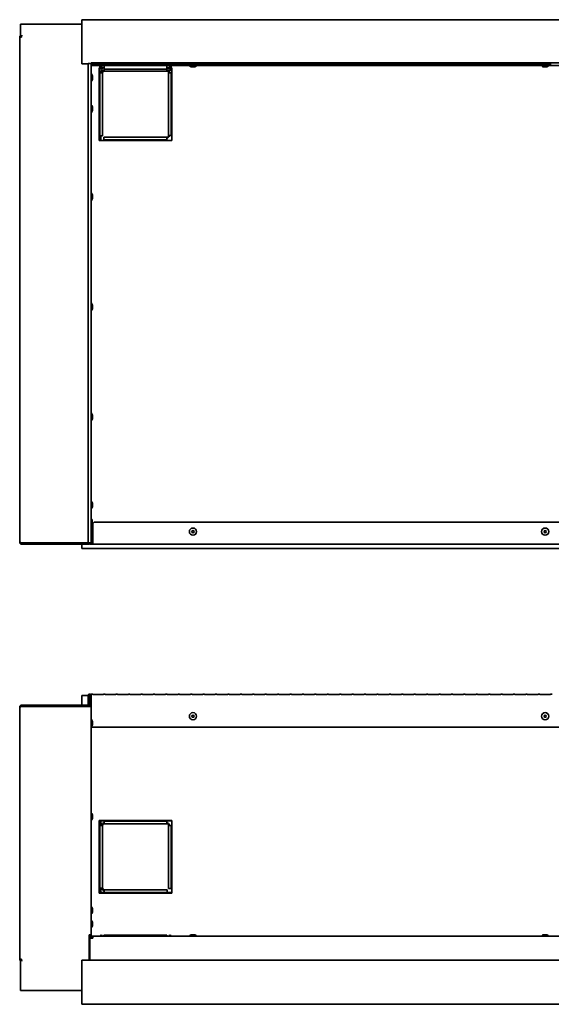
# Model space of a CAD drawing. Extents: x -6.9 to 74.5, y 4 to 48.7.
# Tile 1 of 3: x -6.9 to 17.3, y 4 to 48.7. Entities that reach past the tile are written whole.
import ezdxf

# ---------------------------------------------------------------- set-up
doc = ezdxf.new("R2010")
doc.units = 0
doc.header["$MEASUREMENT"] = 0

msp = doc.modelspace()

# ---------------------------------------------------------------- linework, layer by layer
at = {"color": 7, "lineweight": 35}
for p, q in [((-6.837403, 48.500467), (-4.837401, 48.500467)), ((-6.837403, 47.918629), (-6.837403, 48.500467)), ((-5.695702, 48.500467), (-4.048902, 48.500467)), ((-4.048902, 48.705468), (-4.048902, 46.705466)), ((38.101098, 48.705468), (-4.048902, 48.705468)), ((-6.873304, 47.918629), (-6.873304, 24.965469)), ((-6.873304, 47.918629), (-6.787403, 47.918629)), ((-6.787403, 47.918629), (-6.780331, 48.004525)), ((-3.758201, 46.705466), (-4.048902, 46.705466)), ((-3.758201, 24.943257), (-3.758201, 46.708629)), ((-3.623902, 46.708629), (-3.758201, 46.708629)), ((-3.623902, 46.708629), (-3.623902, 24.943257)), ((-3.620903, 46.705466), (-3.623902, 46.705466)), ((-3.620901, 46.691472), (-3.623902, 46.689415)), ((-3.573902, 46.619565), (-3.623902, 46.612496)), ((-3.573902, 46.619565), (-3.623902, 46.615452)), ((37.623099, 46.741367), (-3.620903, 46.741367)), ((-3.620903, 46.629567), (-3.620903, 46.741367)), ((-3.620903, 46.629567), (37.623099, 46.629567)), ((-3.573902, 46.619565), (-3.573902, 46.629581)), ((-3.556201, 46.721412), (-3.556201, 46.649521)), ((-3.556201, 46.721412), (-3.063278, 46.721412)), ((-3.556201, 46.69833), (-3.063278, 46.69833)), ((-3.063278, 46.672608), (-3.556201, 46.672608)), ((-3.063278, 46.649521), (-3.556201, 46.649521)), ((-3.230074, 46.519569), (-3.258403, 46.519569)), ((-3.258403, 46.519569), (-3.258403, 43.219566)), ((-3.230077, 46.629571), (-3.230077, 46.51792)), ((-3.194176, 46.629571), (-3.194176, 46.51792)), ((-3.144174, 46.519569), (-3.194174, 46.519569)), ((-3.144177, 46.51792), (-3.144177, 46.629571)), ((-3.033278, 46.51792), (-3.144177, 46.51792)), ((-3.063278, 46.649521), (-3.063278, 46.721412)), ((-3.033278, 46.51792), (-3.033278, 46.629571)), ((-3.033278, 46.51792), (-3.033278, 46.45702)), ((-2.992027, 46.721412), (-2.992027, 46.649521)), ((-2.992027, 46.721412), (-2.499102, 46.721412)), ((-2.992027, 46.69833), (-2.499102, 46.69833)), ((-2.499102, 46.672608), (-2.992027, 46.672608)), ((-2.499102, 46.649521), (-2.992027, 46.649521)), ((-2.499102, 46.649521), (-2.499102, 46.721412)), ((-2.427852, 46.721412), (-2.427852, 46.649521)), ((-2.427852, 46.721412), (-1.934927, 46.721412)), ((-2.427852, 46.69833), (-1.934927, 46.69833)), ((-1.934927, 46.672608), (-2.427852, 46.672608)), ((-1.934927, 46.649521), (-2.427852, 46.649521)), ((-1.934927, 46.649521), (-1.934927, 46.721412)), ((-1.863677, 46.721412), (-1.863677, 46.649521)), ((-1.863677, 46.721412), (-1.370752, 46.721412)), ((-1.863677, 46.69833), (-1.370752, 46.69833)), ((-1.370752, 46.672608), (-1.863677, 46.672608)), ((-1.370752, 46.649521), (-1.863677, 46.649521)), ((-1.370752, 46.649521), (-1.370752, 46.721412)), ((-1.299502, 46.721412), (-1.299502, 46.649521)), ((-1.299502, 46.721412), (-0.806577, 46.721412)), ((-1.299502, 46.69833), (-0.806577, 46.69833)), ((-0.806577, 46.672608), (-1.299502, 46.672608)), ((-0.806577, 46.649521), (-1.299502, 46.649521)), ((-0.806577, 46.649521), (-0.806577, 46.721412)), ((-0.735327, 46.721412), (-0.735327, 46.649521)), ((-0.735327, 46.721412), (-0.242402, 46.721412)), ((-0.735327, 46.69833), (-0.242402, 46.69833)), ((-0.242402, 46.672608), (-0.735327, 46.672608)), ((-0.242402, 46.649521), (-0.735327, 46.649521)), ((-0.242402, 46.649521), (-0.242402, 46.721412)), ((-0.183277, 46.629571), (-0.183277, 46.51792)), ((-0.072377, 46.51792), (-0.183277, 46.51792)), ((-0.183277, 46.45702), (-0.183277, 46.51792)), ((-0.171152, 46.721412), (-0.171152, 46.649521)), ((-0.171152, 46.721412), (0.321773, 46.721412)), ((-0.171152, 46.69833), (0.321773, 46.69833)), ((0.321773, 46.672608), (-0.171152, 46.672608)), ((0.321773, 46.649521), (-0.171152, 46.649521)), ((-0.170777, 46.45702), (-0.170777, 46.51792)), ((-0.072377, 46.51792), (-0.072377, 46.629571)), ((-0.022374, 46.519569), (-0.072374, 46.519569)), ((-0.022378, 46.51792), (-0.022378, 46.629571)), ((0.013523, 46.51792), (0.013523, 46.629571)), ((0.041598, 46.519569), (0.013526, 46.519569)), ((0.041598, 43.219566), (0.041598, 46.519569)), ((0.321773, 46.649521), (0.321773, 46.721412)), ((0.393023, 46.721412), (0.393023, 46.649521)), ((0.393023, 46.721412), (0.885948, 46.721412)), ((0.393023, 46.69833), (0.885948, 46.69833)), ((0.885948, 46.672608), (0.393023, 46.672608)), ((0.885948, 46.649521), (0.393023, 46.649521)), ((0.837097, 46.629567), (1.115899, 46.629567)), ((0.837097, 46.629567), (0.837097, 46.622569)), ((0.837097, 46.622569), (1.115899, 46.622569)), ((0.885948, 46.649521), (0.885948, 46.721412)), ((0.951097, 46.564937), (1.036098, 46.564937)), ((0.957198, 46.721412), (0.957198, 46.649521)), ((0.957198, 46.721412), (1.450123, 46.721412)), ((0.957198, 46.69833), (1.450123, 46.69833)), ((1.450123, 46.672608), (0.957198, 46.672608)), ((1.450123, 46.649521), (0.957198, 46.649521)), ((0.966098, 46.564937), (1.051097, 46.564937)), ((1.115899, 46.629567), (1.165097, 46.629567)), ((1.115899, 46.622569), (1.165097, 46.622569)), ((1.165097, 46.629567), (1.165097, 46.622569)), ((1.450123, 46.649521), (1.450123, 46.721412)), ((1.521372, 46.721412), (1.521372, 46.649521)), ((1.521372, 46.721412), (2.014297, 46.721412)), ((1.521372, 46.69833), (2.014297, 46.69833)), ((2.014297, 46.672608), (1.521372, 46.672608)), ((2.014297, 46.649521), (1.521372, 46.649521)), ((2.014297, 46.649521), (2.014297, 46.721412)), ((2.085547, 46.721412), (2.085547, 46.649521)), ((2.085547, 46.721412), (2.578472, 46.721412)), ((2.085547, 46.69833), (2.578472, 46.69833)), ((2.578472, 46.672608), (2.085547, 46.672608)), ((2.578472, 46.649521), (2.085547, 46.649521)), ((2.578472, 46.649521), (2.578472, 46.721412)), ((2.649722, 46.721412), (2.649722, 46.649521)), ((2.649722, 46.721412), (3.142647, 46.721412)), ((2.649722, 46.69833), (3.142647, 46.69833)), ((3.142647, 46.672608), (2.649722, 46.672608)), ((3.142647, 46.649521), (2.649722, 46.649521)), ((3.142647, 46.649521), (3.142647, 46.721412)), ((3.213897, 46.721412), (3.213897, 46.649521)), ((3.213897, 46.721412), (3.706822, 46.721412)), ((3.213897, 46.69833), (3.706822, 46.69833)), ((3.706822, 46.672608), (3.213897, 46.672608)), ((3.706822, 46.649521), (3.213897, 46.649521)), ((3.706822, 46.649521), (3.706822, 46.721412)), ((3.778073, 46.721412), (3.778073, 46.649521)), ((3.778073, 46.721412), (4.270998, 46.721412)), ((3.778073, 46.69833), (4.270998, 46.69833)), ((4.270998, 46.672608), (3.778073, 46.672608)), ((4.270998, 46.649521), (3.778073, 46.649521)), ((4.270998, 46.649521), (4.270998, 46.721412)), ((4.342248, 46.721412), (4.342248, 46.649521)), ((4.342248, 46.721412), (4.835173, 46.721412)), ((4.342248, 46.69833), (4.835173, 46.69833)), ((4.835173, 46.672608), (4.342248, 46.672608)), ((4.835173, 46.649521), (4.342248, 46.649521)), ((4.835173, 46.649521), (4.835173, 46.721412)), ((4.906423, 46.721412), (4.906423, 46.649521)), ((4.906423, 46.721412), (5.399348, 46.721412)), ((4.906423, 46.69833), (5.399348, 46.69833)), ((5.399348, 46.672608), (4.906423, 46.672608)), ((5.399348, 46.649521), (4.906423, 46.649521)), ((5.399348, 46.649521), (5.399348, 46.721412)), ((5.470598, 46.721412), (5.470598, 46.649521)), ((5.470598, 46.721412), (5.963523, 46.721412)), ((5.470598, 46.69833), (5.963523, 46.69833)), ((5.963523, 46.672608), (5.470598, 46.672608)), ((5.963523, 46.649521), (5.470598, 46.649521)), ((5.963523, 46.649521), (5.963523, 46.721412)), ((6.034773, 46.721412), (6.034773, 46.649521)), ((6.034773, 46.721412), (6.527698, 46.721412)), ((6.034773, 46.69833), (6.527698, 46.69833)), ((6.527698, 46.672608), (6.034773, 46.672608)), ((6.527698, 46.649521), (6.034773, 46.649521)), ((6.527698, 46.649521), (6.527698, 46.721412)), ((6.598948, 46.721412), (6.598948, 46.649521)), ((6.598948, 46.721412), (7.091872, 46.721412)), ((6.598948, 46.69833), (7.091872, 46.69833)), ((7.091872, 46.672608), (6.598948, 46.672608)), ((7.091872, 46.649521), (6.598948, 46.649521)), ((7.091872, 46.649521), (7.091872, 46.721412)), ((7.163123, 46.721412), (7.163123, 46.649521)), ((7.163123, 46.721412), (7.656048, 46.721412)), ((7.163123, 46.69833), (7.656048, 46.69833)), ((7.656048, 46.672608), (7.163123, 46.672608)), ((7.656048, 46.649521), (7.163123, 46.649521)), ((7.656048, 46.649521), (7.656048, 46.721412)), ((7.727298, 46.721412), (7.727298, 46.649521)), ((7.727298, 46.721412), (8.220223, 46.721412)), ((7.727298, 46.69833), (8.220223, 46.69833)), ((8.220223, 46.672608), (7.727298, 46.672608)), ((8.220223, 46.649521), (7.727298, 46.649521)), ((8.220223, 46.649521), (8.220223, 46.721412)), ((8.291473, 46.721412), (8.291473, 46.649521)), ((8.291473, 46.721412), (8.784398, 46.721412)), ((8.291473, 46.69833), (8.784398, 46.69833)), ((8.784398, 46.672608), (8.291473, 46.672608)), ((8.784398, 46.649521), (8.291473, 46.649521)), ((8.784398, 46.649521), (8.784398, 46.721412)), ((8.855648, 46.721412), (8.855648, 46.649521)), ((8.855648, 46.721412), (9.348573, 46.721412)), ((8.855648, 46.69833), (9.348573, 46.69833)), ((9.348573, 46.672608), (8.855648, 46.672608)), ((9.348573, 46.649521), (8.855648, 46.649521)), ((9.348573, 46.649521), (9.348573, 46.721412)), ((9.419822, 46.721412), (9.419822, 46.649521)), ((9.419822, 46.721412), (9.912748, 46.721412)), ((9.419822, 46.69833), (9.912748, 46.69833)), ((9.912748, 46.672608), (9.419822, 46.672608)), ((9.912748, 46.649521), (9.419822, 46.649521)), ((9.912748, 46.649521), (9.912748, 46.721412)), ((9.983997, 46.721412), (9.983997, 46.649521)), ((9.983997, 46.721412), (10.476922, 46.721412)), ((9.983997, 46.69833), (10.476922, 46.69833)), ((10.476922, 46.672608), (9.983997, 46.672608)), ((10.476922, 46.649521), (9.983997, 46.649521)), ((10.476922, 46.649521), (10.476922, 46.721412)), ((10.548173, 46.721412), (10.548173, 46.649521)), ((10.548173, 46.721412), (11.041098, 46.721412)), ((10.548173, 46.69833), (11.041098, 46.69833)), ((11.041098, 46.672608), (10.548173, 46.672608)), ((11.041098, 46.649521), (10.548173, 46.649521)), ((11.041098, 46.649521), (11.041098, 46.721412)), ((11.112348, 46.721412), (11.112348, 46.649521)), ((11.112348, 46.721412), (11.605273, 46.721412)), ((11.112348, 46.69833), (11.605273, 46.69833)), ((11.605273, 46.672608), (11.112348, 46.672608)), ((11.605273, 46.649521), (11.112348, 46.649521)), ((11.605273, 46.649521), (11.605273, 46.721412)), ((11.676523, 46.721412), (11.676523, 46.649521)), ((11.676523, 46.721412), (12.169448, 46.721412)), ((11.676523, 46.69833), (12.169448, 46.69833)), ((12.169448, 46.672608), (11.676523, 46.672608)), ((12.169448, 46.649521), (11.676523, 46.649521)), ((12.169448, 46.649521), (12.169448, 46.721412)), ((12.240698, 46.721412), (12.240698, 46.649521)), ((12.240698, 46.721412), (12.733623, 46.721412)), ((12.240698, 46.69833), (12.733623, 46.69833)), ((12.733623, 46.672608), (12.240698, 46.672608)), ((12.733623, 46.649521), (12.240698, 46.649521)), ((12.733623, 46.649521), (12.733623, 46.721412)), ((12.804873, 46.721412), (12.804873, 46.649521)), ((12.804873, 46.721412), (13.297798, 46.721412)), ((12.804873, 46.69833), (13.297798, 46.69833)), ((13.297798, 46.672608), (12.804873, 46.672608)), ((13.297798, 46.649521), (12.804873, 46.649521)), ((13.297798, 46.649521), (13.297798, 46.721412)), ((13.369048, 46.721412), (13.369048, 46.649521)), ((13.369048, 46.721412), (13.861973, 46.721412)), ((13.369048, 46.69833), (13.861973, 46.69833)), ((13.861973, 46.672608), (13.369048, 46.672608)), ((13.861973, 46.649521), (13.369048, 46.649521)), ((13.861973, 46.649521), (13.861973, 46.721412)), ((13.933223, 46.721412), (13.933223, 46.649521)), ((13.933223, 46.721412), (14.426147, 46.721412)), ((13.933223, 46.69833), (14.426147, 46.69833)), ((14.426147, 46.672608), (13.933223, 46.672608)), ((14.426147, 46.649521), (13.933223, 46.649521)), ((14.426147, 46.649521), (14.426147, 46.721412)), ((14.497397, 46.721412), (14.497397, 46.649521)), ((14.497397, 46.721412), (14.990323, 46.721412)), ((14.497397, 46.69833), (14.990323, 46.69833)), ((14.990323, 46.672608), (14.497397, 46.672608)), ((14.990323, 46.649521), (14.497397, 46.649521)), ((14.990323, 46.649521), (14.990323, 46.721412)), ((15.061572, 46.721412), (15.061572, 46.649521)), ((15.061572, 46.721412), (15.554497, 46.721412)), ((15.061572, 46.69833), (15.554497, 46.69833)), ((15.554497, 46.672608), (15.061572, 46.672608)), ((15.554497, 46.649521), (15.061572, 46.649521)), ((15.554497, 46.649521), (15.554497, 46.721412)), ((15.625747, 46.721412), (15.625747, 46.649521)), ((15.625747, 46.721412), (16.118672, 46.721412)), ((15.625747, 46.69833), (16.118672, 46.69833)), ((16.118672, 46.672608), (15.625747, 46.672608)), ((16.118672, 46.649521), (15.625747, 46.649521)), ((16.118672, 46.649521), (16.118672, 46.721412)), ((16.189922, 46.721412), (16.189922, 46.649521)), ((16.189922, 46.721412), (16.682847, 46.721412)), ((16.189922, 46.69833), (16.682847, 46.69833)), ((16.682847, 46.672608), (16.189922, 46.672608)), ((16.682847, 46.649521), (16.189922, 46.649521)), ((16.682847, 46.649521), (16.682847, 46.721412)), ((16.754098, 46.721412), (16.754098, 46.649521)), ((16.754098, 46.721412), (17.247022, 46.721412)), ((16.754098, 46.69833), (17.247022, 46.69833)), ((17.247022, 46.672608), (16.754098, 46.672608)), ((17.247022, 46.649521), (16.754098, 46.649521)), ((16.837098, 46.629567), (17.155967, 46.629567)), ((16.837098, 46.629567), (16.837098, 46.622569)), ((16.837098, 46.622569), (17.155967, 46.622569)), ((16.951098, 46.564937), (17.048315, 46.564937)), ((16.953881, 46.564937), (17.051097, 46.564937)), ((17.155967, 46.629567), (17.165097, 46.629567)), ((17.155967, 46.622569), (17.165097, 46.622569)), ((17.165097, 46.629567), (17.165097, 46.622569)), ((17.247022, 46.649521), (17.247022, 46.721412)), ((-3.623902, 46.240571), (-3.616903, 46.240571)), ((-3.616903, 46.109475), (-3.616903, 46.240571)), ((-3.616903, 45.912567), (-3.616903, 46.109475)), ((-3.55927, 46.086599), (-3.55927, 46.12657)), ((-3.55927, 46.026568), (-3.55927, 46.086599)), ((-3.230077, 46.294527), (-3.258403, 46.294527)), ((-3.108278, 46.294527), (-3.230077, 46.294527)), ((-3.230077, 46.294527), (-3.230077, 43.432026)), ((-3.183402, 46.402002), (-3.183402, 46.294527)), ((-3.060614, 46.402002), (-3.183402, 46.402002)), ((-3.108278, 43.432026), (-3.108278, 46.294527)), ((-3.033278, 46.369523), (-3.033278, 46.459134)), ((-0.170777, 46.45702), (-3.033278, 46.45702)), ((-3.033278, 46.45702), (-0.183277, 46.45702)), ((-3.033278, 46.369523), (-0.183277, 46.369523)), ((-0.183277, 46.369523), (-0.183277, 46.45702)), ((0.041599, 46.402002), (-0.155939, 46.402002)), ((-0.108277, 46.294527), (-0.108277, 43.444526)), ((0.013523, 46.294527), (-0.108277, 46.294527)), ((0.013523, 43.444526), (0.013523, 46.294527)), ((0.041599, 46.294527), (0.013524, 46.294527)), ((-3.623902, 45.912567), (-3.616903, 45.912567)), ((-3.623902, 45.912567), (-3.616903, 45.912567)), ((-3.623902, 45.912567), (-3.616903, 45.912567)), ((-3.623902, 44.824868), (-3.616903, 44.824868)), ((-3.616903, 44.626681), (-3.616903, 44.824868)), ((-3.623902, 44.496868), (-3.616903, 44.496868)), ((-3.616903, 44.496868), (-3.616903, 44.626681)), ((-3.55927, 44.650446), (-3.55927, 44.710866)), ((-3.55927, 44.61087), (-3.55927, 44.650446)), ((-3.258278, 43.432026), (-3.230077, 43.432026)), ((-3.230077, 43.432026), (-3.108278, 43.432026)), ((-3.183402, 43.432026), (-3.183402, 43.219523)), ((-0.108277, 43.444526), (0.013523, 43.444526)), ((0.013524, 43.444526), (0.041723, 43.444526)), ((-3.258403, 43.219566), (0.041598, 43.219566)), ((-0.183277, 43.369525), (-3.045777, 43.369525)), ((-3.045777, 43.369525), (-3.045777, 43.247724)), ((-3.045777, 43.247724), (-0.183277, 43.247724)), ((-3.045777, 43.247724), (-3.045777, 43.219523)), ((-0.183277, 43.247724), (-0.183277, 43.369525)), ((-0.183277, 43.219571), (-0.183277, 43.247724)), ((-3.623902, 40.824869), (-3.616903, 40.824869)), ((-3.616903, 40.629003), (-3.616903, 40.824869)), ((-3.55927, 40.651154), (-3.55927, 40.710867)), ((-3.623902, 40.496869), (-3.616903, 40.496869)), ((-3.616903, 40.496869), (-3.616903, 40.629003)), ((-3.55927, 40.610866), (-3.55927, 40.651154)), ((-3.623902, 35.824869), (-3.616903, 35.824869)), ((-3.616903, 35.646182), (-3.616903, 35.824869)), ((-3.623902, 35.496867), (-3.616903, 35.496867)), ((-3.616903, 35.496867), (-3.616903, 35.646182)), ((-3.55927, 35.65639), (-3.55927, 35.710867)), ((-3.55927, 35.610868), (-3.55927, 35.65639)), ((-3.623902, 30.824869), (-3.616903, 30.824869)), ((-3.623902, 30.496867), (-3.616903, 30.496867)), ((-3.616903, 30.679658), (-3.616903, 30.824869)), ((-3.616903, 30.496867), (-3.616903, 30.679658)), ((-3.55927, 30.666595), (-3.55927, 30.710867)), ((-3.55927, 30.610868), (-3.55927, 30.666595)), ((-3.623902, 26.824867), (-3.616903, 26.824867)), ((-3.623902, 26.496868), (-3.616903, 26.496868)), ((-3.616903, 26.727218), (-3.616903, 26.824867)), ((-3.616903, 26.496868), (-3.616903, 26.727218)), ((-3.55927, 26.681096), (-3.55927, 26.710868)), ((-3.55927, 26.610867), (-3.55927, 26.681096)), ((-3.573902, 26.001868), (-3.623902, 26.001868)), ((-3.573902, 25.615467), (-3.573902, 26.001868)), ((-3.623902, 25.671968), (-3.616903, 25.671968)), ((-3.616903, 25.343969), (-3.616903, 25.671968)), ((-3.55927, 25.457968), (-3.55927, 25.557967)), ((-3.553902, 24.966118), (-3.553902, 25.783218)), ((-3.453903, 25.883217), (37.456098, 25.883217)), ((-3.623902, 25.343969), (-3.616903, 25.343969)), ((-3.623902, 25.343969), (-3.616903, 25.343969)), ((-3.623902, 25.343969), (-3.616903, 25.343969)), ((-3.573902, 25.087768), (-3.573902, 25.400489)), ((-3.573902, 25.087768), (-3.573902, 25.00187)), ((-6.837403, 24.915469), (-6.837403, 24.952042)), ((-6.837403, 24.915469), (-4.837401, 24.915469)), ((-6.787403, 24.943257), (-3.808202, 24.943257)), ((-6.787403, 24.879569), (-6.787403, 24.915469)), ((-6.787403, 24.915469), (-3.709803, 24.915469)), ((-6.787403, 24.879569), (-3.709803, 24.879569)), ((-5.695702, 24.915469), (-5.695702, 24.943257)), ((-5.695702, 24.915469), (-3.695703, 24.915469)), ((-4.837401, 24.915469), (-4.837401, 24.943257)), ((-4.048902, 24.678004), (-4.048902, 24.879576)), ((38.101098, 24.678004), (-4.048902, 24.678004)), ((-3.808202, 24.943257), (-3.758201, 24.943257)), ((-3.623902, 24.943257), (-3.758201, 24.943257)), ((-3.695703, 24.915469), (-3.695703, 24.943257)), ((-3.678901, 24.880217), (-3.678901, 24.885321)), ((-3.678901, 24.880217), (-3.553902, 24.880217)), ((-3.63949, 24.916118), (-3.553902, 24.916118)), ((-3.553902, 24.952018), (-3.623895, 24.952018)), ((-3.573902, 25.00187), (-3.553902, 25.00187)), ((-3.553902, 24.880217), (-3.553902, 24.966118)), ((-3.553902, 24.880217), (37.556097, 24.880217)), ((-4.048902, 17.569489), (-4.048902, 18.005635)), ((-3.758187, 18.005635), (-4.048902, 18.005635)), ((-3.758201, 17.619473), (-3.758201, 18.006774)), ((-3.722303, 17.619473), (-3.722303, 18.006774)), ((-3.695686, 18.005635), (-3.722287, 18.005635)), ((-3.695703, 18.006774), (-3.695703, 17.533574)), ((-3.659803, 18.006774), (-3.695703, 18.006774)), ((-3.659803, 18.006774), (-3.659803, 17.798923)), ((-3.659803, 18.006774), (-3.659803, 17.505784)), ((-3.623902, 18.006774), (-3.623902, 17.798923)), ((-3.620903, 18.005635), (-3.623888, 18.005635)), ((-3.620903, 18.009475), (-3.620903, 18.065375)), ((-3.620903, 18.065375), (-3.556201, 18.065375)), ((-3.620903, 18.009475), (-3.620903, 18.029475)), ((-3.620903, 16.915634), (-3.620903, 18.009475)), ((-3.556201, 18.065375), (-3.556201, 18.052284)), ((-3.063278, 18.052284), (-3.556201, 18.052284)), ((-3.063278, 18.052284), (-3.063278, 18.065375)), ((-3.063278, 18.065375), (-2.992027, 18.065375)), ((-2.992027, 18.065375), (-2.992027, 18.052284)), ((-2.499102, 18.052284), (-2.992027, 18.052284)), ((-2.499102, 18.052284), (-2.499102, 18.065375)), ((-2.499102, 18.065375), (-2.427852, 18.065375)), ((-2.427852, 18.065375), (-2.427852, 18.052284)), ((-1.934927, 18.052284), (-2.427852, 18.052284)), ((-1.934927, 18.052284), (-1.934927, 18.065375)), ((-1.934927, 18.065375), (-1.863677, 18.065375)), ((-1.863677, 18.065375), (-1.863677, 18.052284)), ((-1.370752, 18.052284), (-1.863677, 18.052284)), ((-1.370752, 18.052284), (-1.370752, 18.065375)), ((-1.370752, 18.065375), (-1.299502, 18.065375)), ((-1.299502, 18.065375), (-1.299502, 18.052284)), ((-0.806577, 18.052284), (-1.299502, 18.052284)), ((-0.806577, 18.052284), (-0.806577, 18.065375)), ((-0.806577, 18.065375), (-0.735327, 18.065375)), ((-0.735327, 18.065375), (-0.735327, 18.052284)), ((-0.242402, 18.052284), (-0.735327, 18.052284)), ((-0.242402, 18.052284), (-0.242402, 18.065375)), ((-0.242402, 18.065375), (-0.171152, 18.065375)), ((-0.171152, 18.065375), (-0.171152, 18.052284)), ((0.321773, 18.052284), (-0.171152, 18.052284)), ((0.321773, 18.052284), (0.321773, 18.065375)), ((0.321773, 18.065375), (0.393023, 18.065375)), ((0.393023, 18.065375), (0.393023, 18.052284)), ((0.885948, 18.052284), (0.393023, 18.052284)), ((0.885948, 18.052284), (0.885948, 18.065375)), ((0.885948, 18.065375), (0.957198, 18.065375)), ((0.957198, 18.065375), (0.957198, 18.052284)), ((1.450123, 18.052284), (0.957198, 18.052284)), ((1.450123, 18.052284), (1.450123, 18.065375)), ((1.450123, 18.065375), (1.521372, 18.065375)), ((1.521372, 18.065375), (1.521372, 18.052284)), ((2.014297, 18.052284), (1.521372, 18.052284)), ((2.014297, 18.052284), (2.014297, 18.065375)), ((2.014297, 18.065375), (2.085547, 18.065375)), ((2.085547, 18.065375), (2.085547, 18.052284)), ((2.578472, 18.052284), (2.085547, 18.052284)), ((2.578472, 18.052284), (2.578472, 18.065375)), ((2.578472, 18.065375), (2.649722, 18.065375)), ((2.649722, 18.065375), (2.649722, 18.052284)), ((3.142647, 18.052284), (2.649722, 18.052284)), ((3.142647, 18.052284), (3.142647, 18.065375)), ((3.142647, 18.065375), (3.213897, 18.065375)), ((3.213897, 18.065375), (3.213897, 18.052284)), ((3.706822, 18.052284), (3.213897, 18.052284)), ((3.706822, 18.052284), (3.706822, 18.065375)), ((3.706822, 18.065375), (3.778073, 18.065375)), ((3.778073, 18.065375), (3.778073, 18.052284)), ((4.270998, 18.052284), (3.778073, 18.052284)), ((4.270998, 18.052284), (4.270998, 18.065375)), ((4.270998, 18.065375), (4.342248, 18.065375)), ((4.342248, 18.065375), (4.342248, 18.052284)), ((4.835173, 18.052284), (4.342248, 18.052284)), ((4.835173, 18.052284), (4.835173, 18.065375)), ((4.835173, 18.065375), (4.906423, 18.065375)), ((4.906423, 18.065375), (4.906423, 18.052284)), ((5.399348, 18.052284), (4.906423, 18.052284)), ((5.399348, 18.052284), (5.399348, 18.065375)), ((5.399348, 18.065375), (5.470598, 18.065375)), ((5.470598, 18.065375), (5.470598, 18.052284)), ((5.963523, 18.052284), (5.470598, 18.052284)), ((5.963523, 18.052284), (5.963523, 18.065375)), ((5.963523, 18.065375), (6.034773, 18.065375)), ((6.034773, 18.065375), (6.034773, 18.052284)), ((6.527698, 18.052284), (6.034773, 18.052284)), ((6.527698, 18.052284), (6.527698, 18.065375)), ((6.527698, 18.065375), (6.598948, 18.065375)), ((6.598948, 18.065375), (6.598948, 18.052284)), ((7.091872, 18.052284), (6.598948, 18.052284)), ((7.091872, 18.052284), (7.091872, 18.065375)), ((7.091872, 18.065375), (7.163123, 18.065375)), ((7.163123, 18.065375), (7.163123, 18.052284)), ((7.656048, 18.052284), (7.163123, 18.052284)), ((7.656048, 18.052284), (7.656048, 18.065375)), ((7.656048, 18.065375), (7.727298, 18.065375)), ((7.727298, 18.065375), (7.727298, 18.052284)), ((8.220223, 18.052284), (7.727298, 18.052284)), ((8.220223, 18.052284), (8.220223, 18.065375)), ((8.220223, 18.065375), (8.291473, 18.065375)), ((8.291473, 18.065375), (8.291473, 18.052284)), ((8.784398, 18.052284), (8.291473, 18.052284)), ((8.784398, 18.052284), (8.784398, 18.065375)), ((8.784398, 18.065375), (8.855648, 18.065375)), ((8.855648, 18.065375), (8.855648, 18.052284)), ((9.348573, 18.052284), (8.855648, 18.052284)), ((9.348573, 18.052284), (9.348573, 18.065375)), ((9.348573, 18.065375), (9.419822, 18.065375)), ((9.419822, 18.065375), (9.419822, 18.052284)), ((9.912748, 18.052284), (9.419822, 18.052284)), ((9.912748, 18.052284), (9.912748, 18.065375)), ((9.912748, 18.065375), (9.983997, 18.065375)), ((9.983997, 18.065375), (9.983997, 18.052284)), ((10.476922, 18.052284), (9.983997, 18.052284)), ((10.476922, 18.052284), (10.476922, 18.065375)), ((10.476922, 18.065375), (10.548173, 18.065375)), ((10.548173, 18.065375), (10.548173, 18.052284)), ((11.041098, 18.052284), (10.548173, 18.052284)), ((11.041098, 18.052284), (11.041098, 18.065375)), ((11.041098, 18.065375), (11.112348, 18.065375)), ((11.112348, 18.065375), (11.112348, 18.052284)), ((11.605273, 18.052284), (11.112348, 18.052284)), ((11.605273, 18.052284), (11.605273, 18.065375)), ((11.605273, 18.065375), (11.676523, 18.065375)), ((11.676523, 18.065375), (11.676523, 18.052284)), ((12.169448, 18.052284), (11.676523, 18.052284)), ((12.169448, 18.052284), (12.169448, 18.065375)), ((12.169448, 18.065375), (12.240698, 18.065375)), ((12.240698, 18.065375), (12.240698, 18.052284)), ((12.733623, 18.052284), (12.240698, 18.052284)), ((12.733623, 18.052284), (12.733623, 18.065375)), ((12.733623, 18.065375), (12.804873, 18.065375)), ((12.804873, 18.065375), (12.804873, 18.052284)), ((13.297798, 18.052284), (12.804873, 18.052284)), ((13.297798, 18.052284), (13.297798, 18.065375)), ((13.297798, 18.065375), (13.369048, 18.065375)), ((13.369048, 18.065375), (13.369048, 18.052284)), ((13.861973, 18.052284), (13.369048, 18.052284)), ((13.861973, 18.052284), (13.861973, 18.065375)), ((13.861973, 18.065375), (13.933223, 18.065375)), ((13.933223, 18.065375), (13.933223, 18.052284)), ((14.426147, 18.052284), (13.933223, 18.052284)), ((14.426147, 18.052284), (14.426147, 18.065375)), ((14.426147, 18.065375), (14.497397, 18.065375)), ((14.497397, 18.065375), (14.497397, 18.052284)), ((14.990323, 18.052284), (14.497397, 18.052284)), ((14.990323, 18.052284), (14.990323, 18.065375)), ((14.990323, 18.065375), (15.061572, 18.065375)), ((15.061572, 18.065375), (15.061572, 18.052284)), ((15.554497, 18.052284), (15.061572, 18.052284)), ((15.554497, 18.052284), (15.554497, 18.065375)), ((15.554497, 18.065375), (15.625747, 18.065375)), ((15.625747, 18.065375), (15.625747, 18.052284)), ((16.118672, 18.052284), (15.625747, 18.052284)), ((16.118672, 18.052284), (16.118672, 18.065375)), ((16.118672, 18.065375), (16.189922, 18.065375)), ((16.189922, 18.065375), (16.189922, 18.052284)), ((16.682847, 18.052284), (16.189922, 18.052284)), ((16.682847, 18.052284), (16.682847, 18.065375)), ((16.682847, 18.065375), (16.754098, 18.065375)), ((16.754098, 18.065375), (16.754098, 18.052284)), ((17.247022, 18.052284), (16.754098, 18.052284)), ((17.247022, 18.052284), (17.247022, 18.065375)), ((17.247022, 18.065375), (17.318273, 18.065375)), ((-6.873304, 17.483573), (-6.873304, 6.030373)), ((-6.837403, 17.533574), (-4.837401, 17.533574)), ((-6.837403, 17.496999), (-6.837403, 17.533574)), ((-6.787403, 17.569474), (-6.787403, 17.533574)), ((-6.787403, 17.569474), (-3.808202, 17.569474)), ((-6.787403, 17.505784), (-3.709803, 17.505784)), ((-5.695702, 17.533574), (-3.695703, 17.533574)), ((-5.695702, 17.505784), (-5.695702, 17.533574)), ((-4.837401, 17.505784), (-4.837401, 17.533574)), ((-3.709803, 17.505784), (-3.623902, 17.505784)), ((-3.695703, 17.505784), (-3.695703, 17.533574)), ((-3.659803, 17.798923), (-3.623902, 17.798923)), ((-3.659803, 17.553735), (-3.623902, 17.553735)), ((-3.620901, 17.553735), (-3.623902, 17.553735)), ((-3.623902, 17.505798), (-3.623902, 17.553735)), ((-3.623902, 17.505784), (-3.623902, 7.130373)), ((-3.623902, 16.915634), (-3.616903, 16.915634)), ((-3.623902, 16.915373), (-3.616903, 16.915373)), ((-3.623902, 16.587373), (-3.616903, 16.587373)), ((-3.620903, 16.565374), (-3.620903, 16.587635)), ((37.623099, 16.565374), (-3.620903, 16.565374)), ((-3.616903, 16.915371), (-3.616903, 16.915634)), ((-3.616903, 16.751373), (-3.616903, 16.915373)), ((-3.616903, 16.587373), (-3.616903, 16.751373)), ((-3.55927, 16.801357), (-3.55927, 16.801634)), ((-3.55927, 16.751373), (-3.55927, 16.801373)), ((-3.55927, 16.701374), (-3.55927, 16.751373)), ((-3.623902, 12.665634), (-3.616903, 12.665634)), ((-3.623902, 12.665374), (-3.616903, 12.665374)), ((-3.616903, 12.665369), (-3.616903, 12.665634)), ((-3.616903, 12.441219), (-3.616903, 12.665374)), ((-3.55927, 12.551354), (-3.55927, 12.551635)), ((-3.55927, 12.483033), (-3.55927, 12.551373)), ((-3.623902, 12.337373), (-3.616903, 12.337373)), ((-3.616903, 12.337373), (-3.616903, 12.441219)), ((-3.55927, 12.451374), (-3.55927, 12.483033)), ((0.041598, 12.333634), (-3.258403, 12.333634)), ((-3.258403, 12.333634), (-3.258403, 9.033634)), ((-3.108278, 12.108645), (-3.230077, 12.108645)), ((-3.230077, 12.108645), (-3.230077, 9.258645)), ((-3.183402, 12.308634), (-3.183402, 12.108645)), ((0.041598, 12.308634), (-3.183402, 12.308634)), ((-3.108278, 9.258645), (-3.108278, 12.108645)), ((-3.033278, 12.308636), (-3.033278, 12.305446)), ((-3.033278, 12.305444), (-3.033278, 12.183646)), ((-0.183277, 12.305444), (-3.033278, 12.305444)), ((-3.033278, 12.183646), (-0.183277, 12.183646)), ((-0.183277, 12.305446), (-0.183277, 12.308636)), ((-0.183277, 12.183646), (-0.183277, 12.305444)), ((-0.108277, 12.108645), (-0.108277, 9.246145)), ((0.013523, 12.108645), (-0.108277, 12.108645)), ((0.013523, 9.246145), (0.013523, 12.108645)), ((0.041599, 12.108645), (0.013524, 12.108645)), ((0.041598, 9.033634), (0.041598, 12.333634)), ((-3.258403, 9.033634), (0.041598, 9.033634)), ((-3.108278, 9.258645), (-3.230077, 9.258645)), ((-3.183402, 9.258645), (-3.183402, 9.058634)), ((-3.183402, 9.058634), (0.041598, 9.058634)), ((-0.170777, 9.183645), (-3.033278, 9.183645)), ((-3.033278, 9.183645), (-3.033278, 9.061845)), ((-3.033278, 9.061846), (-3.033278, 9.058635)), ((-3.033278, 9.061845), (-0.170777, 9.061845)), ((-0.170777, 9.061845), (-0.170777, 9.183645)), ((-0.170777, 9.058635), (-0.170777, 9.061846)), ((-0.108277, 9.246145), (0.013523, 9.246145)), ((0.013524, 9.246145), (0.041723, 9.246145)), ((-3.623902, 8.415634), (-3.616903, 8.415634)), ((-3.623902, 8.415374), (-3.616903, 8.415374)), ((-3.623902, 8.087373), (-3.616903, 8.087373)), ((-3.616903, 8.415372), (-3.616903, 8.415634)), ((-3.616903, 8.136257), (-3.616903, 8.415374)), ((-3.616903, 8.087373), (-3.616903, 8.136257)), ((-3.55927, 8.301345), (-3.55927, 8.301634)), ((-3.55927, 8.216277), (-3.55927, 8.301374)), ((-3.55927, 8.201373), (-3.55927, 8.216277)), ((-3.623902, 7.790634), (-3.616903, 7.790634)), ((-3.616903, 7.476656), (-3.616903, 7.790634)), ((-3.55927, 7.580909), (-3.55927, 7.676634)), ((-3.623902, 7.462635), (-3.616903, 7.462635)), ((-3.623902, 7.462635), (-3.616903, 7.462635)), ((-3.623902, 7.462635), (-3.616903, 7.462635)), ((-3.623902, 7.462635), (-3.616903, 7.462635)), ((-3.623902, 7.462635), (-3.616903, 7.462635)), ((-3.616903, 7.462635), (-3.616903, 7.476656)), ((-3.55927, 7.576635), (-3.55927, 7.580909)), ((-3.709803, 7.130373), (-3.709803, 6.030373)), ((-3.623902, 7.130373), (-3.709803, 7.130373)), ((-3.695703, 5.980434), (-3.695703, 7.130373)), ((-3.678901, 6.983634), (-3.553902, 6.983634)), ((-3.678901, 6.030434), (-3.678901, 6.983634)), ((-3.659803, 7.130373), (-3.659803, 6.983634)), ((-3.623902, 7.083635), (-3.623902, 7.130373)), ((-3.623902, 7.090705), (-3.573902, 7.083635)), ((-3.623902, 7.08775), (-3.573902, 7.083635)), ((-3.573902, 7.033634), (-3.573902, 7.083635)), ((-3.573902, 7.033634), (-3.553902, 7.033634)), ((-3.573902, 7.033634), (-3.573902, 6.983634)), ((-3.553902, 7.069535), (37.556097, 7.069535)), ((-3.553902, 6.983634), (-3.553902, 7.069535)), ((-3.045777, 7.116335), (-3.045777, 7.069535)), ((-0.183277, 7.116335), (-3.045777, 7.116335)), ((-3.045777, 7.080434), (-3.045777, 7.069563)), ((-0.183277, 7.069535), (-0.183277, 7.116335)), ((1.065998, 7.076534), (0.837097, 7.076534)), ((0.837097, 7.069535), (0.837097, 7.076534)), ((1.020884, 7.134167), (0.951097, 7.134167)), ((1.051097, 7.134167), (1.020884, 7.134167)), ((1.165097, 7.076534), (1.065998, 7.076534)), ((1.165097, 7.069535), (1.165097, 7.076534)), ((17.032005, 7.076534), (16.837098, 7.076534)), ((16.837098, 7.069535), (16.837098, 7.076534)), ((17.010521, 7.134167), (16.951098, 7.134167)), ((17.051097, 7.134167), (17.010521, 7.134167)), ((17.165097, 7.076534), (17.032005, 7.076534)), ((17.165097, 7.069535), (17.165097, 7.076534)), ((-3.678901, 6.391334), (-3.695703, 6.391334)), ((-6.787403, 6.030373), (-6.873304, 6.030373)), ((-6.837403, 4.613573), (-6.837403, 6.030373)), ((-6.780331, 5.944473), (-6.787403, 6.030373)), ((-4.048902, 3.980434), (-4.048902, 5.980434)), ((38.101098, 5.980434), (-4.048902, 5.980434)), ((-3.709803, 5.980434), (-3.709803, 6.030373)), ((-3.678901, 6.030434), (-3.678901, 5.980434)), ((-6.837403, 4.613573), (-4.837401, 4.613573)), ((-5.695702, 4.613573), (-4.048902, 4.613573)), ((38.101098, 3.980434), (-4.048902, 3.980434))]:
    msp.add_line(p, q, dxfattribs=at)
for points in [[(-6.873304, 24.965469), (-6.873222, 24.964862), (-6.872592, 24.963653), (-6.871367, 24.962466), (-6.867351, 24.960173), (-6.858448, 24.957028), (-6.834844, 24.951532), (-6.787403, 24.943257)], [(-6.787403, 17.505784), (-6.829625, 17.49852), (-6.848978, 17.494483), (-6.864516, 17.490023), (-6.869937, 17.487543), (-6.872229, 17.485806), (-6.872912, 17.484917), (-6.873304, 17.483573)]]:
    msp.add_lwpolyline(points, dxfattribs=at)
for centre, radius in [((1.001098, 25.449968), 0.164), ((1.001098, 25.449968), 0.05), ((17.001098, 25.449968), 0.164), ((17.001098, 25.449968), 0.05), ((1.001098, 17.066334), 0.164), ((1.001098, 17.066334), 0.05), ((17.001098, 17.066334), 0.164), ((17.001098, 17.066334), 0.05)]:
    msp.add_circle(centre, radius, dxfattribs=at)
for centre, radius, start, end in [((-6.787403, 47.918629), 0.0859, 125.596414, 179.999995), ((-3.573902, 46.619565), 0.05, 160.051208, 180.000005), ((-3.169178, 46.51792), 0.0609, 180.000005, 360), ((-3.169178, 46.51792), 0.025, 180.000005, 360), ((-0.047377, 46.51792), 0.0609, 180.000005, 360), ((-0.047377, 46.51792), 0.025, 180.000005, 360), ((0.962052, 46.72817), 0.1636, 220.201437, 266.160694), ((1.040144, 46.72817), 0.1636, 273.839308, 319.798569), ((16.962052, 46.72817), 0.1636, 220.201437, 266.160694), ((17.040143, 46.72817), 0.1636, 273.839308, 319.798569), ((-3.722503, 46.115612), 0.1636, 3.839305, 49.798568), ((-3.033278, 46.294527), 0.1109, 90.000003, 180.000005), ((-3.033278, 46.294527), 0.075, 90.000003, 180.000005), ((-0.183277, 46.294527), 0.1109, 0, 90.000003), ((-0.183277, 46.294527), 0.075, 0, 90.000003), ((-3.722503, 46.037521), 0.1636, 310.201432, 356.160695), ((-3.722503, 44.699914), 0.1636, 3.839305, 49.798568), ((-3.722503, 44.621822), 0.1636, 310.201432, 356.160695), ((-0.183277, 43.444526), 0.1109, 269.999997, 360), ((-0.183277, 43.444526), 0.075, 269.999997, 360), ((-3.722503, 40.699915), 0.1636, 3.839305, 49.798568), ((-3.722503, 40.621823), 0.1636, 310.201432, 356.160695), ((-3.722503, 35.699915), 0.1636, 3.839305, 49.798568), ((-3.722503, 35.621823), 0.1636, 310.201432, 356.160695), ((-3.722503, 30.699915), 0.1636, 3.839305, 49.798568), ((-3.722503, 30.621823), 0.1636, 310.201432, 356.160695), ((-3.722503, 26.699913), 0.1636, 3.839305, 49.798568), ((-3.722503, 26.621822), 0.1636, 310.201432, 356.160695), ((-3.722503, 25.547014), 0.1636, 3.839305, 49.798568), ((-3.453903, 25.783218), 0.1, 90.000003, 180.000005), ((-3.722503, 25.468923), 0.1636, 310.201432, 356.160695), ((-6.787403, 24.965469), 0.0859, 180.000005, 269.999997), ((-3.709803, 24.965469), 0.0859, 269.999997, 345.015091), ((-3.709803, 24.965469), 0.05, 286.379631, 333.627458), ((-3.691053, 18.006774), 0.06715, 0, 180.000005), ((-3.691053, 18.006774), 0.03125, 0, 180.000005), ((-6.787403, 17.483573), 0.0859, 90.000003, 180.000005), ((-3.808202, 17.619473), 0.0859, 269.999997, 0), ((-3.808202, 17.619473), 0.05, 269.999997, 360), ((-3.722503, 16.79068), 0.1636, 3.839305, 49.798568), ((-3.722503, 16.790418), 0.1636, 3.839305, 49.798568), ((-3.722503, 16.712327), 0.1636, 310.201432, 356.160695), ((-3.722503, 12.54068), 0.1636, 3.839305, 49.798568), ((-3.722503, 12.540419), 0.1636, 3.839305, 49.798568), ((-3.722503, 12.462328), 0.1636, 310.201432, 356.160695), ((-3.033278, 12.108645), 0.1109, 90.000003, 180.000005), ((-3.033278, 12.108645), 0.075, 90.000003, 179.999995), ((-0.183277, 12.108645), 0.1109, 0, 90.000003), ((-0.183277, 12.108645), 0.075, 360, 90.000003), ((-3.033278, 9.258645), 0.1109, 179.999995, 269.999997), ((-3.033278, 9.258645), 0.075, 180.000005, 269.999997), ((-3.722503, 8.29068), 0.1636, 3.839305, 49.798568), ((-3.722503, 8.290419), 0.1636, 3.839305, 49.798568), ((-3.722503, 8.212328), 0.1636, 310.201432, 356.160695), ((-3.722503, 7.66568), 0.1636, 3.839305, 49.798568), ((-3.722503, 7.587588), 0.1636, 310.201432, 356.160695), ((-3.573902, 7.083635), 0.0859, 180.000005, 269.999997), ((-3.573902, 7.083635), 0.05, 180.000005, 269.999997), ((-3.169178, 7.055435), 0.0609, 13.399517, 166.600485), ((-3.169178, 7.055435), 0.025, 34.368822, 145.631176), ((-0.047377, 7.055435), 0.0609, 13.399526, 166.600472), ((-0.047377, 7.055435), 0.025, 34.368846, 145.631149), ((0.962052, 6.970935), 0.1636, 93.839306, 139.798563), ((1.040144, 6.970935), 0.1636, 40.201431, 86.160692), ((16.962052, 6.970935), 0.1636, 93.839306, 139.798563), ((17.040143, 6.970935), 0.1636, 40.201431, 86.160692), ((-6.787403, 6.030373), 0.0859, 180.000005, 234.403586)]:
    msp.add_arc(centre, radius, start, end, dxfattribs=at)

doc.saveas('drawing.dxf')
